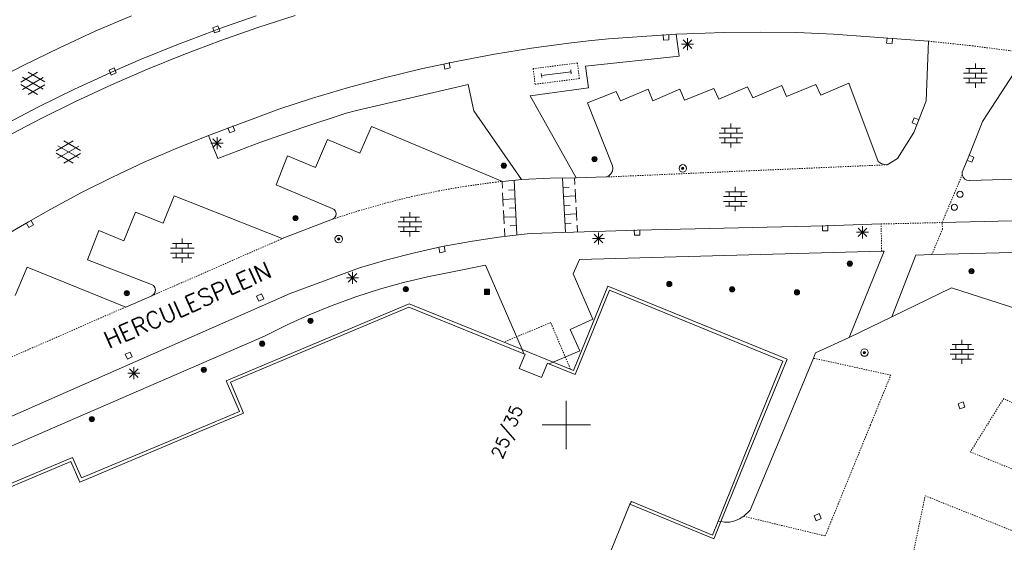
# Model space of a CAD drawing. Header units: millimetres. Extents: x 135944 to 142000, y 454200 to 456692.
# Tile 185 of 185: x 138355 to 138436, y 454590 to 454634. Entities that reach past the tile are written whole.
import ezdxf
from ezdxf.enums import TextEntityAlignment as Align

# ---------------------------------------------------------------- set-up
doc = ezdxf.new("R2010")
doc.units = ezdxf.units.MM
doc.linetypes.add('TotaalGBKN2013X$0$DOT', pattern=[0.25, 0, -0.25])
doc.linetypes.add('TotaalGBKN2013X$0$HIDDEN', pattern=[0.375, 0.25, -0.125])
doc.layers.get('0').update_dxf_attribs({"color": 251})
doc.layers.add('TotaalGBKN2013X$0$1', color=251, linetype='Continuous')
doc.layers.add('TotaalGBKN2013X$0$GBKN binnenstad 2009$0$SEMANT_ SYMB_', color=251, linetype='Continuous')
doc.styles.add('TotaalGBKN2013X$0$TXT', font='txt.shx')

# ---------------------------------------------------------------- blocks, each defined once
blk = doc.blocks.new('TotaalGBKN2013X$0$A$C7E336BC7')
at = {"linetype": 'Continuous', "lineweight": 0}
for p, q in [((138364020, 454633872), (138361014, 454632583)), ((138377571, 454633891), (138374471, 454632892)), ((138371249, 454632778), (138374325, 454633847)), ((138361014, 454632583), (138358040, 454631220)), ((138367775, 454631466), (138370827, 454632624)), ((138370827, 454632624), (138371249, 454632778)), ((138374471, 454632892), (138371397, 454631818)), ((138403481, 454631951), (138408251, 454632281)), ((138408251, 454632281), (138409102, 454632329)), ((138409102, 454632329), (138409975, 454632379)), ((138409102, 454632329), (138409340, 454630527)), ((138409975, 454632379), (138413007, 454632490)), ((138413007, 454632490), (138416040, 454632520)), ((138416040, 454632520), (138419073, 454632470)), ((138419073, 454632470), (138422104, 454632341)), ((138422104, 454632341), (138425131, 454632131)), ((138364752, 454630235), (138367775, 454631466)), ((138371397, 454631818), (138368350, 454630668)), ((138397131, 454631181), (138400207, 454631597)), ((138400207, 454631597), (138401843, 454631785)), ((138401843, 454631785), (138403481, 454631951)), ((138409521, 454631512), (138410521, 454631512)), ((138409667, 454631158), (138410375, 454631866)), ((138410375, 454631158), (138409667, 454631866)), ((138410021, 454631012), (138410021, 454632012)), ((138425131, 454632131), (138429971, 454631761)), ((138429971, 454631761), (138429781, 454626811)), ((138358040, 454631220), (138355101, 454629785)), ((138368350, 454630668), (138365332, 454629444)), ((138391016, 454630112), (138394067, 454630686)), ((138394067, 454630686), (138397131, 454631181)), ((138362665, 454629333), (138364752, 454630235)), ((138387981, 454629460), (138391016, 454630112)), ((138409340, 454630527), (138401586, 454629695)), ((138433853, 454629509), (138433853, 454629909)), ((138437841, 454630321), (138434441, 454625121)), ((138355101, 454629785), (138352198, 454628279)), ((138354841, 454628382), (138356243, 454629191)), ((138356841, 454628399), (138355455, 454629200)), ((138359291, 454627785), (138362250, 454629149)), ((138362250, 454629149), (138362665, 454629333)), ((138365332, 454629444), (138362345, 454628146)), ((138384964, 454628730), (138387981, 454629460)), ((138397966, 454628760), (138397925, 454629082)), ((138397945, 454628921), (138400389, 454629233)), ((138400409, 454629071), (138400368, 454629394)), ((138401586, 454629695), (138401839, 454627889)), ((138432873, 454629109), (138434833, 454629109)), ((138433053, 454629509), (138434653, 454629509)), ((138433353, 454629109), (138433353, 454629509)), ((138433853, 454628709), (138433853, 454629109)), ((138434353, 454629109), (138434353, 454629509)), ((138356242, 454627359), (138354841, 454628168)), ((138354978, 454627769), (138356711, 454628768)), ((138356711, 454627780), (138354979, 454628782)), ((138381967, 454627922), (138384964, 454628730)), ((138391883, 454628189), (138382640, 454626018)), ((138392334, 454626001), (138391883, 454628189)), ((138420661, 454628181), (138418221, 454627171)), ((138421061, 454627281), (138420661, 454628181)), ((138423371, 454628281), (138421061, 454627281)), ((138425821, 454621801), (138423371, 454628281)), ((138432873, 454628709), (138434833, 454628709)), ((138433053, 454628309), (138434653, 454628309)), ((138433353, 454628309), (138433353, 454628709)), ((138433853, 454627909), (138433853, 454628309)), ((138434353, 454628309), (138434353, 454628709)), ((138355455, 454627350), (138356841, 454628150)), ((138356367, 454626348), (138359291, 454627785)), ((138362345, 454628146), (138359391, 454626775)), ((138378992, 454627038), (138381967, 454627922)), ((138401839, 454627889), (138397003, 454627251)), ((138404131, 454627601), (138401741, 454626661)), ((138404471, 454626821), (138404131, 454627601)), ((138406771, 454627781), (138404471, 454626821)), ((138407171, 454626821), (138406771, 454627781)), ((138409391, 454627781), (138407171, 454626821)), ((138409771, 454626891), (138409391, 454627781)), ((138412211, 454627851), (138409771, 454626891)), ((138412611, 454626961), (138412211, 454627851)), ((138415001, 454627981), (138412611, 454626961)), ((138415431, 454627081), (138415001, 454627981)), ((138417841, 454628081), (138415431, 454627081)), ((138418221, 454627171), (138417841, 454628081)), ((138359391, 454626775), (138356472, 454625332)), ((138376201, 454626131), (138378992, 454627038)), ((138397003, 454627251), (138400825, 454620464)), ((138401741, 454626661), (138403831, 454621451)), ((138429752, 454626736), (138428751, 454624211)), ((138429781, 454626811), (138429752, 454626736)), ((138353689, 454624953), (138356367, 454626348)), ((138370384, 454623968), (138376201, 454626131)), ((138381785, 454625813), (138378191, 454624627)), ((138382640, 454626018), (138381785, 454625813)), ((138396283, 454620319), (138392334, 454626001)), ((138356472, 454625332), (138353588, 454623817)), ((138413620, 454624554), (138413620, 454624954)), ((138434357, 454624907), (138433261, 454622111)), ((138434441, 454625121), (138434357, 454624907)), ((138378191, 454624627), (138374623, 454623366)), ((138382901, 454622491), (138383881, 454624701)), ((138383881, 454624701), (138394711, 454620161)), ((138412640, 454624154), (138414600, 454624154)), ((138412820, 454624554), (138414420, 454624554)), ((138413120, 454624154), (138413120, 454624554)), ((138413620, 454623754), (138413620, 454624154)), ((138414120, 454624154), (138414120, 454624554)), ((138428751, 454624211), (138427421, 454622061)), ((138357788, 454622698), (138359190, 454623507)), ((138359788, 454622715), (138358402, 454623516)), ((138370384, 454623968), (138367696, 454622888)), ((138371161, 454622061), (138370384, 454623968)), ((138370591, 454623312), (138371591, 454623312)), ((138370737, 454622958), (138371445, 454623666)), ((138371445, 454622958), (138370737, 454623666)), ((138371091, 454622812), (138371091, 454623812)), ((138374623, 454623366), (138371161, 454622061)), ((138379251, 454621311), (138380241, 454623611)), ((138380241, 454623611), (138382901, 454622491)), ((138412640, 454623754), (138414600, 454623754)), ((138412820, 454623354), (138414420, 454623354)), ((138413120, 454623354), (138413120, 454623754)), ((138413620, 454622954), (138413620, 454623354)), ((138414120, 454623354), (138414120, 454623754)), ((138359189, 454621675), (138357788, 454622484)), ((138357925, 454622085), (138359658, 454623084)), ((138359658, 454622096), (138357926, 454623098)), ((138358402, 454621666), (138359788, 454622466)), ((138367696, 454622888), (138365055, 454621740)), ((138365055, 454621740), (138362446, 454620520)), ((138375991, 454619881), (138376931, 454622261)), ((138376931, 454622261), (138379251, 454621311)), ((138426059, 454621639), (138425821, 454621801)), ((138427421, 454622061), (138426541, 454621531)), ((138433261, 454622111), (138432774, 454620915)), ((138403813, 454621008), (138403696, 454620791)), ((138403855, 454621251), (138403813, 454621008)), ((138403831, 454621451), (138403855, 454621251)), ((138426332, 454621548), (138426059, 454621639)), ((138426541, 454621531), (138426332, 454621548)), ((138432774, 454620915), (138432765, 454620706)), ((138362446, 454620520), (138359873, 454619228)), ((138394709, 454619587), (138394680, 454620158)), ((138396325, 454620323), (138394711, 454620161)), ((138395902, 454615727), (138395677, 454620260)), ((138396325, 454620323), (138398653, 454620413)), ((138398653, 454620413), (138400825, 454620464)), ((138399681, 454620437), (138399931, 454615937)), ((138400680, 454620460), (138400712, 454619892)), ((138400825, 454620464), (138403291, 454620521)), ((138403515, 454620623), (138403291, 454620521)), ((138403696, 454620791), (138403515, 454620623)), ((138432765, 454620706), (138432834, 454620508)), ((138432834, 454620508), (138432972, 454620351)), ((138432972, 454620351), (138433158, 454620255)), ((138433158, 454620255), (138433367, 454620236)), ((138433367, 454620236), (138433401, 454620241)), ((138433401, 454620241), (138447381, 454620601)), ((138359873, 454619228), (138357336, 454617865)), ((138380631, 454617921), (138375991, 454619881)), ((138394782, 454618111), (138394727, 454619218)), ((138395716, 454619452), (138395217, 454619427)), ((138399724, 454619650), (138400223, 454619678)), ((138400733, 454619520), (138400796, 454618402)), ((138413179, 454619296), (138414779, 454619296)), ((138413479, 454618896), (138413479, 454619296)), ((138413979, 454619296), (138413979, 454619696)), ((138414479, 454618896), (138414479, 454619296)), ((138366641, 454616701), (138367551, 454618961)), ((138367551, 454618961), (138376491, 454615421)), ((138395753, 454618714), (138394754, 454618664)), ((138399766, 454618905), (138400764, 454618961)), ((138412999, 454618896), (138414959, 454618896)), ((138412999, 454618496), (138414959, 454618496)), ((138413479, 454618096), (138413479, 454618496)), ((138413979, 454618496), (138413979, 454618896)), ((138414479, 454618096), (138414479, 454618496)), ((138357336, 454617865), (138355501, 454616821)), ((138363371, 454615251), (138364331, 454617611)), ((138364331, 454617611), (138366641, 454616701)), ((138380777, 454617839), (138380631, 454617921)), ((138380899, 454617687), (138380777, 454617839)), ((138380950, 454617500), (138380899, 454617687)), ((138387057, 454617204), (138387057, 454617604)), ((138394855, 454616634), (138394800, 454617741)), ((138395790, 454617976), (138395290, 454617951)), ((138399808, 454618160), (138400307, 454618188)), ((138400816, 454618030), (138400879, 454616912)), ((138413179, 454618096), (138414779, 454618096)), ((138413979, 454617696), (138413979, 454618096)), ((138355501, 454616821), (138352691, 454615181)), ((138380661, 454617031), (138376491, 454615421)), ((138380661, 454617031), (138380821, 454617142)), ((138380821, 454617142), (138380923, 454617307)), ((138380923, 454617307), (138380950, 454617500)), ((138386077, 454616804), (138388037, 454616804)), ((138386257, 454617204), (138387857, 454617204)), ((138386557, 454616804), (138386557, 454617204)), ((138387057, 454616404), (138387057, 454616804)), ((138387557, 454616804), (138387557, 454617204)), ((138395826, 454617237), (138394828, 454617188)), ((138399849, 454617415), (138400848, 454617471)), ((138431101, 454616751), (138439291, 454616961)), ((138360371, 454613661), (138361321, 454616081)), ((138361321, 454616081), (138363371, 454615251)), ((138386077, 454616404), (138388037, 454616404)), ((138386257, 454616004), (138387857, 454616004)), ((138386557, 454616004), (138386557, 454616404)), ((138387057, 454615604), (138387057, 454616004)), ((138387557, 454616004), (138387557, 454616404)), ((138394906, 454615608), (138394874, 454616265)), ((138395863, 454616499), (138395364, 454616474)), ((138397090, 454615851), (138405851, 454616121)), ((138399891, 454616670), (138400390, 454616698)), ((138400900, 454616540), (138400932, 454615968)), ((138405851, 454616121), (138421411, 454616491)), ((138421411, 454616491), (138426051, 454616631)), ((138424006, 454615942), (138425006, 454615942)), ((138424152, 454615588), (138424860, 454616296)), ((138424860, 454615588), (138424152, 454616296)), ((138424506, 454615442), (138424506, 454616442)), ((138368207, 454615017), (138368207, 454615417)), ((138389737, 454614757), (138392061, 454615189)), ((138392061, 454615189), (138394398, 454615543)), ((138394398, 454615543), (138396746, 454615818)), ((138396746, 454615818), (138397090, 454615851)), ((138402161, 454615432), (138403161, 454615432)), ((138402307, 454615078), (138403015, 454615786)), ((138403015, 454615078), (138402307, 454615786)), ((138402661, 454614932), (138402661, 454615932)), ((138367227, 454614617), (138369187, 454614617)), ((138367407, 454615017), (138369007, 454615017)), ((138367707, 454614617), (138367707, 454615017)), ((138368207, 454614217), (138368207, 454614617)), ((138368707, 454614617), (138368707, 454615017)), ((138387429, 454614246), (138389737, 454614757)), ((138426101, 454614385), (138401091, 454613701)), ((138423404, 454607228), (138426311, 454614391)), ((138426311, 454614391), (138426101, 454614385)), ((138444395, 454614474), (138430249, 454614099)), ((138365671, 454611621), (138360371, 454613661)), ((138367227, 454614217), (138369187, 454614217)), ((138367407, 454613817), (138369007, 454613817)), ((138367707, 454613817), (138367707, 454614217)), ((138368207, 454613417), (138368207, 454613817)), ((138368707, 454613817), (138368707, 454614217)), ((138382871, 454612991), (138385139, 454613657)), ((138385139, 454613657), (138387429, 454614246)), ((138401091, 454613701), (138400571, 454612511)), ((138428929, 454614064), (138426933, 454608948)), ((138430249, 454614099), (138428929, 454614064)), ((138354391, 454610701), (138355391, 454613051)), ((138355391, 454613051), (138363531, 454609761)), ((138377131, 454610891), (138382871, 454612991)), ((138390451, 454612631), (138393311, 454613211)), ((138393311, 454613211), (138396333, 454606242)), ((138381801, 454612172), (138382801, 454612172)), ((138381947, 454611818), (138382655, 454612526)), ((138382655, 454611818), (138381947, 454612526)), ((138382301, 454611672), (138382301, 454612672)), ((138386511, 454611777), (138388514, 454612250)), ((138388514, 454612250), (138390451, 454612631)), ((138400571, 454612511), (138402201, 454608751)), ((138365820, 454611533), (138365671, 454611621)), ((138365943, 454611376), (138365820, 454611533)), ((138365996, 454611183), (138365943, 454611376)), ((138365970, 454610985), (138365996, 454611183)), ((138382566, 454610598), (138384527, 454611226)), ((138384527, 454611226), (138386511, 454611777)), ((138403437, 454611476), (138400601, 454604511)), ((138403568, 454611154), (138400731, 454604171)), ((138418271, 454605431), (138403437, 454611476)), ((138417921, 454605291), (138403568, 454611154)), ((138426933, 454608948), (138431866, 454611353)), ((138431866, 454611353), (138442662, 454607863)), ((138352457, 454600000), (138377131, 454610891)), ((138365709, 454610693), (138363531, 454609761)), ((138365709, 454610693), (138365869, 454610813)), ((138365869, 454610813), (138365970, 454610985)), ((138380631, 454609894), (138382566, 454610598)), ((138386991, 454610031), (138371861, 454603661)), ((138386971, 454609761), (138372201, 454603541)), ((138378725, 454609116), (138380631, 454609894)), ((138396487, 454605889), (138386971, 454609761)), ((138396333, 454606242), (138386991, 454610031)), ((138376851, 454608265), (138378725, 454609116)), ((138402201, 454608751), (138400311, 454607911)), ((138423404, 454607228), (138426933, 454608948)), ((138375011, 454607341), (138376851, 454608265)), ((138400311, 454607911), (138401131, 454606141)), ((138358115, 454600000), (138375011, 454607341)), ((138420635, 454605956), (138423404, 454607228)), ((138432747, 454606651), (138432747, 454607051)), ((138398909, 454605197), (138396333, 454606242)), ((138396333, 454606242), (138396487, 454605889)), ((138431767, 454606251), (138433727, 454606251)), ((138431947, 454606651), (138433547, 454606651)), ((138432247, 454606251), (138432247, 454606651)), ((138432747, 454605851), (138432747, 454606251)), ((138433247, 454606251), (138433247, 454606651)), ((138396101, 454604671), (138396581, 454605851)), ((138396581, 454605851), (138396487, 454605889)), ((138401131, 454606141), (138398909, 454605197)), ((138416056, 454600000), (138418271, 454605431)), ((138418156, 454600000), (138420451, 454605522)), ((138420451, 454605522), (138420635, 454605956)), ((138431767, 454605851), (138433727, 454605851)), ((138431947, 454605451), (138433547, 454605451)), ((138432247, 454605451), (138432247, 454605851)), ((138432747, 454605051), (138432747, 454605451)), ((138433247, 454605451), (138433247, 454605851)), ((138363857, 454603938), (138364565, 454604646)), ((138364565, 454603938), (138363857, 454604646)), ((138364211, 454603792), (138364211, 454604792)), ((138397951, 454603921), (138396101, 454604671)), ((138398431, 454605101), (138397951, 454603921)), ((138398559, 454605049), (138398431, 454605101)), ((138398559, 454605049), (138398909, 454605197)), ((138400731, 454604171), (138398559, 454605049)), ((138400601, 454604511), (138398909, 454605197)), ((138415779, 454600000), (138417921, 454605291)), ((138363711, 454604292), (138364711, 454604292)), ((138371861, 454603661), (138372941, 454601101)), ((138372201, 454603541), (138373281, 454600981)), ((138400000, 454600000), (138400000, 454602000)), ((138372941, 454601101), (138370320, 454600000)), ((138373281, 454600981), (138370953, 454600000)), ((138400000, 454600000), (138398000, 454600000)), ((138400000, 454600000), (138402000, 454600000))]:
    blk.add_line(p, q, dxfattribs=at)
at = {"linetype": 'TotaalGBKN2013X$0$HIDDEN', "lineweight": 0}
for p, q in [((138429971, 454631761), (138433397, 454631402)), ((138433397, 454631402), (138436813, 454630964)), ((138403291, 454620521), (138426541, 454621531)), ((138391672, 454619760), (138393922, 454620071)), ((138393922, 454620071), (138394711, 454620161)), ((138431101, 454616751), (138432765, 454620706)), ((138387211, 454618902), (138389434, 454619370)), ((138389434, 454619370), (138391672, 454619760)), ((138385006, 454618355), (138387211, 454618902)), ((138380661, 454617031), (138382822, 454617731)), ((138382822, 454617731), (138385006, 454618355)), ((138426051, 454616631), (138431101, 454616751)), ((138426101, 454614385), (138426051, 454616631)), ((138430249, 454614099), (138431131, 454616191)), ((138431131, 454616191), (138431101, 454616751)), ((138365709, 454610693), (138376491, 454615421)), ((138352827, 454605073), (138363531, 454609761)), ((138426854, 454604127), (138420451, 454605522)), ((138425171, 454600000), (138426854, 454604127)), ((138436199, 454602192), (138434830, 454600000)), ((138438346, 454601074), (138436199, 454602192))]:
    blk.add_line(p, q, dxfattribs=at)
at = {"linetype": 'TotaalGBKN2013X$0$DOT', "lineweight": 0}
for p, q in [((138398711, 454608471), (138394861, 454606871)), ((138400331, 454604641), (138398711, 454608471))]:
    blk.add_line(p, q, dxfattribs=at)
at = {"linetype": 'Continuous', "lineweight": 0}
for points in [[(138370741, 454632876), (138370887, 454632451), (138371312, 454632597), (138371166, 454633022), (138370741, 454632876)], [(138408025, 454632301), (138408046, 454631852), (138408495, 454631873), (138408474, 454632323)], [(138426546, 454632049), (138426512, 454631600), (138426960, 454631565), (138426995, 454632014)], [(138389860, 454629900), (138389953, 454629459), (138390394, 454629553), (138390301, 454629993)], [(138362157, 454629369), (138362334, 454628956), (138362748, 454629133), (138362570, 454629547), (138362157, 454629369)], [(138429196, 454625258), (138428778, 454625425), (138428612, 454625006), (138429030, 454624840)], [(138371992, 454624592), (138372155, 454624173), (138372575, 454624337), (138372411, 454624756)], [(138433156, 454621915), (138433573, 454621747), (138433741, 454622165), (138433324, 454622333)], [(138355294, 454616733), (138355511, 454616339), (138355905, 454616556), (138355688, 454616950)], [(138405629, 454616145), (138405642, 454615695), (138406091, 454615707), (138406079, 454616157)], [(138421189, 454616515), (138421201, 454616065), (138421651, 454616077), (138421639, 454616527)], [(138389437, 454614693), (138389526, 454614252), (138389967, 454614342), (138389878, 454614783)], [(138393215, 454610796), (138393645, 454610796), (138393645, 454611226), (138393215, 454611226), (138393215, 454610796)], [(138393275, 454610856), (138393585, 454610856), (138393585, 454611166), (138393275, 454611166), (138393275, 454610856)], [(138393335, 454610916), (138393525, 454610916), (138393525, 454611106), (138393335, 454611106), (138393335, 454610916)], [(138374952, 454610428), (138374767, 454610838), (138374357, 454610652), (138374542, 454610242), (138374952, 454610428)], [(138393395, 454610976), (138393465, 454610976), (138393465, 454611046), (138393395, 454611046), (138393395, 454610976)], [(138364079, 454605625), (138363891, 454606034), (138363482, 454605845), (138363671, 454605437), (138364079, 454605625)], [(138432851, 454601901), (138432424, 454601760), (138432565, 454601333), (138432992, 454601474), (138432851, 454601901)]]:
    blk.add_lwpolyline(points, dxfattribs=at)
at = {"linetype": 'TotaalGBKN2013X$0$DOT', "lineweight": 0}
blk.add_lwpolyline([(138401081, 454628666), (138400917, 454629956), (138397252, 454629488), (138397417, 454628199), (138401081, 454628666)], dxfattribs=at)
at = {"linetype": 'Continuous', "lineweight": 0}
for centre, radius in [((138394821, 454621462), 215), ((138402331, 454622002), 215), ((138402331, 454622002), 155), ((138402331, 454622002), 95), ((138402331, 454622002), 35), ((138394821, 454621462), 155), ((138394821, 454621462), 95), ((138394821, 454621462), 35), ((138409641, 454621232), 310), ((138409641, 454621232), 95), ((138409641, 454621232), 35), ((138409641, 454621232), 22.4), ((138432581, 454619092), 250), ((138432121, 454618012), 250), ((138377581, 454617122), 215), ((138377581, 454617122), 155), ((138377581, 454617122), 95), ((138377581, 454617122), 35), ((138381162, 454615381), 310), ((138381162, 454615381), 95), ((138381162, 454615381), 35), ((138381162, 454615381), 22.4), ((138423464, 454613351), 215), ((138423464, 454613351), 155), ((138423464, 454613351), 95), ((138423464, 454613351), 35), ((138433541, 454612726), 215), ((138433541, 454612726), 155), ((138433541, 454612726), 95), ((138433541, 454612726), 35), ((138408521, 454611662), 215), ((138363625, 454610914), 215), ((138363625, 454610914), 155), ((138386721, 454611232), 215), ((138386721, 454611232), 155), ((138386721, 454611232), 95), ((138386721, 454611232), 35), ((138408521, 454611662), 155), ((138408521, 454611662), 95), ((138408521, 454611662), 35), ((138413721, 454611222), 215), ((138413721, 454611222), 155), ((138413721, 454611222), 95), ((138413721, 454611222), 35), ((138419091, 454610972), 215), ((138419091, 454610972), 155), ((138419091, 454610972), 95), ((138363625, 454610914), 95), ((138363625, 454610914), 35), ((138419091, 454610972), 35), ((138378821, 454608622), 215), ((138378821, 454608622), 155), ((138378821, 454608622), 95), ((138378821, 454608622), 35), ((138374821, 454606722), 215), ((138374821, 454606722), 155), ((138374821, 454606722), 95), ((138374821, 454606722), 35), ((138424676, 454605991), 310), ((138424676, 454605991), 95), ((138424676, 454605991), 35), ((138424676, 454605991), 22.4), ((138369995, 454604562), 215), ((138369995, 454604562), 155), ((138369995, 454604562), 95), ((138369995, 454604562), 35), ((138360723, 454600482), 215), ((138360723, 454600482), 155), ((138360723, 454600482), 95), ((138360723, 454600482), 35)]:
    blk.add_circle(centre, radius, dxfattribs=at)
at = {"linetype": 'Continuous', "lineweight": 0, "style": 'TotaalGBKN2013X$0$TXT'}
blk.add_text('HERCULESPLEIN', height=1400, rotation=23.81646, dxfattribs=at).set_placement((138362137, 454606291))
blk.add_text('25/35', height=1054, rotation=67.9315, dxfattribs=at).set_placement((138395950, 454601578), align=Align.MIDDLE_RIGHT)
blk = doc.blocks.new('TotaalGBKN2013X$0$A$C74320002')
at = {"linetype": 'Continuous', "lineweight": 0}
for p, q in [((138358115, 454600000), (138350361, 454596631)), ((138366561, 454598421), (138370320, 454600000)), ((138366663, 454598192), (138370953, 454600000)), ((138400000, 454600000), (138398000, 454600000)), ((138400000, 454600000), (138402000, 454600000)), ((138400000, 454600000), (138400000, 454598000)), ((138415779, 454600000), (138412558, 454592044)), ((138412796, 454592005), (138416056, 454600000)), ((138415222, 454592941), (138418156, 454600000)), ((138359731, 454595271), (138366663, 454598192)), ((138359871, 454595611), (138366561, 454598421)), ((138349484, 454593241), (138359131, 454597311)), ((138359131, 454597311), (138359871, 454595611)), ((138349586, 454593000), (138358981, 454596961)), ((138358981, 454596961), (138359731, 454595271)), ((138402455, 454586515), (138405251, 454593441)), ((138405381, 454593651), (138405251, 454593441)), ((138405251, 454593441), (138412166, 454590590)), ((138412091, 454590891), (138405381, 454593651)), ((138414340, 454592216), (138414684, 454592438)), ((138414684, 454592438), (138414704, 454592451)), ((138414704, 454592451), (138415222, 454592941)), ((138412558, 454592044), (138412091, 454590891)), ((138412230, 454590617), (138412796, 454592005)), ((138412558, 454592044), (138412796, 454592005)), ((138412796, 454592005), (138413082, 454591957)), ((138413082, 454591957), (138413515, 454591965)), ((138413515, 454591965), (138413939, 454592052)), ((138413939, 454592052), (138414340, 454592216)), ((138412230, 454590617), (138412166, 454590590)), ((138412166, 454590590), (138412211, 454590571)), ((138412211, 454590571), (138412230, 454590617))]:
    blk.add_line(p, q, dxfattribs=at)
at = {"linetype": 'TotaalGBKN2013X$0$HIDDEN', "lineweight": 0}
for p, q in [((138421424, 454590812), (138425171, 454600000)), ((138434830, 454600000), (138433434, 454597765)), ((138433434, 454597765), (138488895, 454575201)), ((138428638, 454589028), (138429701, 454594137)), ((138429701, 454594137), (138449780, 454586089)), ((138414684, 454592438), (138421424, 454590812))]:
    blk.add_line(p, q, dxfattribs=at)
at = {"linetype": 'Continuous', "lineweight": 0}
blk.add_lwpolyline([(138420918, 454592668), (138420505, 454592489), (138420684, 454592076), (138421097, 454592255), (138420918, 454592668)], dxfattribs=at)

msp = doc.modelspace()

# ---------------------------------------------------------------- block references
at = {"layer": 'TotaalGBKN2013X$0$1', "xscale": 0.0009999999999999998, "yscale": 0.0009999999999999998, "zscale": 0.0009999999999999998}
msp.add_blockref('TotaalGBKN2013X$0$A$C74320002', (0, 0), dxfattribs=at)
at = {"layer": 'TotaalGBKN2013X$0$GBKN binnenstad 2009$0$SEMANT_ SYMB_', "xscale": 0.0009999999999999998, "yscale": 0.0009999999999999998, "zscale": 0.0009999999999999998}
msp.add_blockref('TotaalGBKN2013X$0$A$C7E336BC7', (0, 0), dxfattribs=at)

doc.saveas('drawing.dxf')
